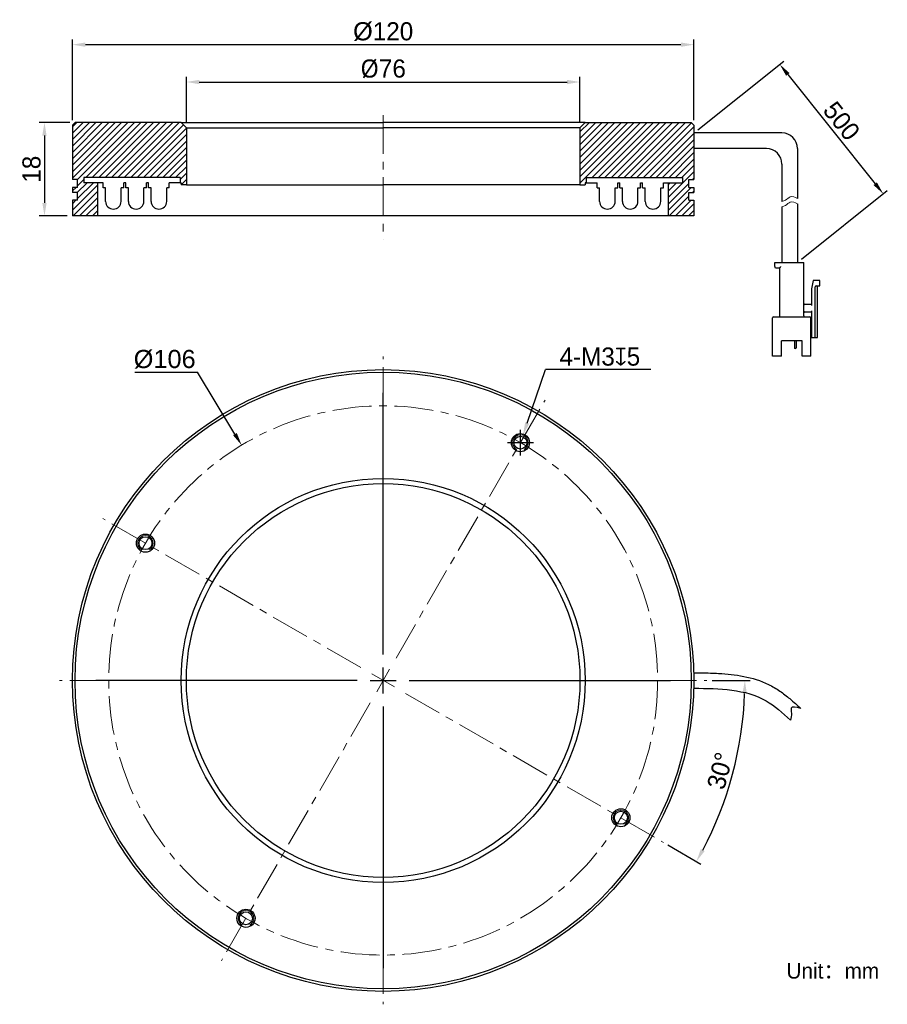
# Model space of a CAD drawing. Header units: inches. Extents: x 33 to 201, y 59 to 249.
import ezdxf

# ---------------------------------------------------------------- set-up
doc = ezdxf.new("R2010")
doc.units = ezdxf.units.IN
doc.header["$LTSCALE"] = 3
doc.header["$MEASUREMENT"] = 0
doc.header["$PDSIZE"] = -5
doc.linetypes.add('CENTERX2', pattern=[4, 2.5, -0.5, 0.5, -0.5])
doc.layers.get('0').update_dxf_attribs({"lineweight": 40})
doc.layers.get('Defpoints').update_dxf_attribs({"lineweight": 18})
for name, color, linetype, lineweight in [('中心线', 1, 'CENTERX2', 20), ('剖面线', 4, 'Continuous', 15), ('标注', 3, 'Continuous', 25), ('粗实线', 7, 'Continuous', 30), ('细实线', 7, 'Continuous', 15)]:
    doc.layers.add(name, color=color, linetype=linetype, lineweight=lineweight)
doc.dimstyles.new('CST Standard', dxfattribs={"dimtxt": 3.5, "dimasz": 2.5, "dimexe": 1, "dimexo": 1, "dimgap": 0.6, "dimtad": 1, "dimtoh": 1, "dimdsep": 46, "dimtxsty": 'Standard', "dimcen": -2.5, "dimdle": 5, "dimclrd": 8, "dimclre": 8, "dimadec": 1, "dimazin": 2, "dimtfac": 1, "dimtofl": 0, "dimtmove": 0, "dimatfit": 0, "dimfxl": 1, "dimtolj": 1, "dimarcsym": 0})
pattern_1 = [(45, (0, 0), (-0.6187184, 0.6187184), [])]

# ---------------------------------------------------------------- blocks, each defined once
blk = doc.blocks.new('*X0')
at = {"layer": 'Defpoints', "color": 0}
for p in [(163.51, 226.71), (200.08, 214.96), (183.51, 201.71)]:
    blk.add_point(p, dxfattribs=at)
at = {"layer": '标注', "color": 8, "linetype": 'Continuous', "lineweight": -2, "ltscale": 3}
for p, q in [((164.29, 227.33), (180.86, 240.59)), ((181.64, 238.01), (198.52, 216.91)), ((184.29, 202.33), (200.86, 215.59))]:
    blk.add_line(p, q, dxfattribs=at)
at = {"layer": '标注', "color": 8}
for points in [[(181.97, 238.27), (181.32, 237.75), (180.08, 239.96)], [(198.2, 216.65), (198.85, 217.17), (200.08, 214.96)]]:
    blk.add_solid(points, dxfattribs=at)
at = {"layer": '标注', "color": 7, "ltscale": 3, "insert": (192.03, 229.02), "char_height": 3.5, "attachment_point": 5, "rotation": 308.6598}
blk.add_mtext('\\A1;{\\fFZLanTingHei-R-GBK|b0|i0|c134|p2;500}', dxfattribs=at)
blk = doc.blocks.new('*X1')
at = {"layer": 'Defpoints', "color": 0}
for p in [(141.51, 236.54), (65.51, 227.71), (141.51, 227.71)]:
    blk.add_point(p, dxfattribs=at)
at = {"layer": '标注', "color": 8, "linetype": 'Continuous', "lineweight": -2, "ltscale": 3}
for p, q in [((65.51, 228.71), (65.51, 237.54)), ((141.51, 228.71), (141.51, 237.54)), ((68.01, 236.54), (139.01, 236.54))]:
    blk.add_line(p, q, dxfattribs=at)
at = {"layer": '标注', "color": 8}
for points in [[(68.01, 236.96), (68.01, 236.12), (65.51, 236.54)], [(139.01, 236.12), (139.01, 236.96), (141.51, 236.54)]]:
    blk.add_solid(points, dxfattribs=at)
at = {"layer": '标注', "color": 7, "ltscale": 3, "insert": (103.51, 239.07), "char_height": 3.5, "attachment_point": 5}
blk.add_mtext('\\A1;{\\A1;\\f@Malgun Gothic|b0|i0|c134|p2;%%C\\fFZLanTingHei-R-GBK|b0|i0|c134|p2;76}', dxfattribs=at)
blk = doc.blocks.new('*X2')
at = {"layer": 'Defpoints', "color": 0}
for p in [(163.51, 243.75), (43.51, 228.21), (163.51, 228.21)]:
    blk.add_point(p, dxfattribs=at)
at = {"layer": '标注', "color": 8, "linetype": 'Continuous', "lineweight": -2, "ltscale": 3}
for p, q in [((43.51, 229.21), (43.51, 244.75)), ((46.01, 243.75), (161.01, 243.75)), ((163.51, 229.21), (163.51, 244.75))]:
    blk.add_line(p, q, dxfattribs=at)
at = {"layer": '标注', "color": 8}
for points in [[(46.01, 244.17), (46.01, 243.33), (43.51, 243.75)], [(161.01, 243.33), (161.01, 244.17), (163.51, 243.75)]]:
    blk.add_solid(points, dxfattribs=at)
at = {"layer": '标注', "color": 7, "ltscale": 3, "insert": (103.51, 246.27), "char_height": 3.5, "attachment_point": 5}
blk.add_mtext('\\A1;{\\A1;\\fArial|b0|i0|c134|p2;%%C\\fFZLanTingHei-R-GBK|b0|i0|c134|p2;120}', dxfattribs=at)
blk = doc.blocks.new('*X3')
at = {"layer": 'Defpoints', "color": 0}
for p in [(44.01, 228.71), (38.11, 210.71), (43.51, 210.71)]:
    blk.add_point(p, dxfattribs=at)
at = {"layer": '标注', "color": 8, "linetype": 'Continuous', "lineweight": -2, "ltscale": 3}
for p, q in [((43.01, 228.71), (37.11, 228.71)), ((38.11, 226.21), (38.11, 213.21)), ((42.51, 210.71), (37.11, 210.71))]:
    blk.add_line(p, q, dxfattribs=at)
at = {"layer": '标注', "color": 8}
for points in [[(38.52, 226.21), (37.69, 226.21), (38.11, 228.71)], [(37.69, 213.21), (38.52, 213.21), (38.11, 210.71)]]:
    blk.add_solid(points, dxfattribs=at)
at = {"layer": '标注', "color": 7, "ltscale": 3, "insert": (35.62, 219.71), "char_height": 3.5, "attachment_point": 5, "rotation": 90}
blk.add_mtext('\\A1;\\A1;{\\fFZLanTingHei-R-GBK|b0|i0|c134|p2;18}', dxfattribs=at)
blk = doc.blocks.new('*X4')
at = {"layer": 'Defpoints', "color": 0}
for p in [(130.5, 168.36), (129.52, 165.52)]:
    blk.add_point(p, dxfattribs=at)
at = {"layer": '标注', "color": 8, "linetype": 'Continuous', "lineweight": -2, "ltscale": 3}
for p in [(131.32, 170.72), (155.23, 181.04)]:
    blk.add_line(p, (134.88, 181.04), dxfattribs=at)
at = {"layer": '标注', "color": 8, "linetype": 'Continuous', "ltscale": 3}
for p, q in [((130.01, 164.44), (130.01, 169.44)), ((127.51, 166.94), (132.51, 166.94))]:
    blk.add_line(p, q, dxfattribs=at)
at = {"layer": '标注', "color": 8}
blk.add_solid([(130.93, 170.85), (131.71, 170.58), (130.5, 168.36)], dxfattribs=at)
at = {"layer": '标注', "color": 7, "ltscale": 3, "insert": (145.36, 183.53), "char_height": 3.5, "attachment_point": 5}
blk.add_mtext('\\A1;{\\fFZLanTingHei-R-GBK|b0|i0|c134|p2;4-M3\\fGDT|b1|i0|c0|p2;x\\fFZLanTingHei-R-GBK|b0|i0|c134|p2;5}', dxfattribs=at)
blk = doc.blocks.new('*X5')
at = {"layer": 'Defpoints', "color": 0}
for p in [(76.18, 166.44), (130.85, 75.63)]:
    blk.add_point(p, dxfattribs=at)
at = {"layer": '标注', "color": 8, "linetype": 'Continuous', "lineweight": -2, "ltscale": 3}
for p in [(55.56, 180.54), (74.89, 168.59)]:
    blk.add_line(p, (67.69, 180.54), dxfattribs=at)
at = {"layer": '标注', "color": 8, "linetype": 'Continuous', "ltscale": 3}
for p, q in [((103.51, 126.04), (103.51, 176.54)), ((103.51, 118.54), (103.51, 123.54)), ((98.51, 121.04), (48.01, 121.04)), ((101.01, 121.04), (106.01, 121.04)), ((108.51, 121.04), (159.01, 121.04)), ((103.51, 116.04), (103.51, 65.54))]:
    blk.add_line(p, q, dxfattribs=at)
at = {"layer": '标注', "color": 8}
blk.add_solid([(74.53, 168.37), (75.25, 168.8), (76.18, 166.44)], dxfattribs=at)
at = {"layer": '标注', "color": 7, "ltscale": 3, "insert": (61.32, 183.02), "char_height": 3.5, "attachment_point": 5}
blk.add_mtext('\\A1;\\A1;{\\fArial|b0|i0|c134|p34;%%C106}', dxfattribs=at)
blk = doc.blocks.new('*X6')
at = {"layer": 'Defpoints', "color": 0}
for p in [(108.51, 121.04), (166.01, 121.04), (107.84, 118.54), (169.15, 97.15), (157.64, 89.79)]:
    blk.add_point(p, dxfattribs=at)
at = {"layer": '标注', "color": 8, "linetype": 'Continuous', "lineweight": -2, "ltscale": 3}
for p, q in [((167.01, 121.04), (174.36, 121.04)), ((158.51, 89.29), (164.87, 85.61))]:
    blk.add_line(p, q, dxfattribs=at)
blk.add_arc((103.51, 121.04), 69.85, 332.0508, 357.9492, dxfattribs=at)
at = {"layer": '标注', "color": 8}
for points in [[(173.73, 118.53), (172.9, 118.55), (173.36, 121.04)], [(164.85, 88.5), (165.58, 88.1), (164, 86.11)]]:
    blk.add_solid(points, dxfattribs=at)
at = {"layer": '标注', "color": 7, "ltscale": 3, "insert": (168.58, 103.6), "char_height": 3.5, "attachment_point": 5, "rotation": 75}
blk.add_mtext('\\A1;{\\fFZLanTingHei-R-GBK|b0|i0|c134|p2;\\A1;30%%d}', dxfattribs=at)

msp = doc.modelspace()

# ---------------------------------------------------------------- hatches: boundary and pattern name
at = {"layer": '剖面线', "ltscale": 3}
h = msp.add_hatch(dxfattribs=at)
h.set_pattern_fill('ANSI31', style=0, pattern_type=0)
h.set_pattern_definition(pattern_1)
h.paths.add_polyline_path([(44.013, 228.707), (43.513, 228.207), (43.513, 217.707), (44.513, 217.707), (44.513, 216.207), (43.513, 216.207), (43.513, 215.207), (44.513, 215.207), (44.513, 213.707), (43.513, 213.707), (43.513, 210.707), (48.413, 210.707), (48.413, 217.107), (45.713, 217.107), (45.713, 218.107), (64.313, 218.107), (64.313, 217.107), (64.513, 217.107), (64.513, 216.707), (65.513, 216.707), (65.513, 227.707), (64.513, 228.707)], flags=0)
h = msp.add_hatch(dxfattribs=at)
h.set_pattern_fill('ANSI31', style=0, pattern_type=0)
h.set_pattern_definition(pattern_1)
h.paths.add_polyline_path([(142.513, 228.707), (141.513, 227.707), (141.513, 216.707), (142.513, 216.707), (142.513, 217.107), (142.713, 217.107), (142.713, 218.107), (161.313, 218.107), (161.313, 217.107), (158.613, 217.107), (158.613, 210.707), (163.513, 210.707), (163.513, 213.707), (162.513, 213.707), (162.513, 215.207), (163.513, 215.207), (163.513, 216.207), (162.513, 216.207), (162.513, 217.707), (163.513, 217.707), (163.513, 228.207), (163.013, 228.707)], flags=0)

# ---------------------------------------------------------------- linework, layer by layer
at = {"layer": '中心线', "color": 7}
for p, q in [((103.513, 230.16), (103.513, 206.152)), ((103.513, 126.038), (103.513, 183.538)), ((106.013, 125.368), (134.763, 175.165)), ((99.183, 123.538), (49.387, 152.288)), ((103.513, 118.538), (103.513, 123.538)), ((105.678, 119.788), (101.348, 122.288)), ((102.263, 118.873), (104.763, 123.203)), ((98.513, 121.038), (41.013, 121.038)), ((101.013, 121.038), (106.013, 121.038)), ((108.513, 121.038), (166.013, 121.038)), ((107.843, 118.538), (157.64, 89.788)), ((101.013, 116.708), (72.263, 66.911)), ((103.513, 116.038), (103.513, 58.538))]:
    msp.add_line(p, q, dxfattribs=at)
msp.add_circle((103.513, 121.038), 53, dxfattribs=at)
at = {"layer": '粗实线', "color": 7, "ltscale": 3}
for p, q in [((44.013, 228.707), (43.513, 228.207)), ((43.513, 228.207), (43.513, 217.707)), ((64.513, 228.707), (44.013, 228.707)), ((64.513, 228.707), (65.513, 227.707)), ((64.513, 228.707), (103.513, 228.707)), ((142.513, 228.707), (103.513, 228.707)), ((142.513, 228.707), (141.513, 227.707)), ((142.513, 228.707), (163.013, 228.707)), ((163.013, 228.707), (163.513, 228.207)), ((163.513, 228.207), (163.513, 217.707)), ((65.513, 227.707), (65.513, 216.707)), ((65.513, 227.707), (103.513, 227.707)), ((141.513, 227.707), (103.513, 227.707)), ((141.513, 227.707), (141.513, 216.707)), ((180.513, 226.707), (163.513, 226.707)), ((177.513, 223.707), (163.513, 223.707)), ((183.513, 223.707), (183.513, 214.041)), ((180.513, 220.707), (180.513, 213.494)), ((44.513, 217.707), (43.513, 217.707)), ((44.513, 216.207), (44.513, 217.707)), ((64.313, 217.107), (64.513, 217.107)), ((64.513, 217.107), (64.513, 216.707)), ((65.513, 216.707), (103.513, 216.707)), ((141.513, 216.707), (103.513, 216.707)), ((142.513, 217.107), (142.513, 216.707)), ((142.713, 217.107), (142.513, 217.107)), ((162.513, 216.207), (162.513, 217.707)), ((162.513, 217.707), (163.513, 217.707)), ((43.513, 216.207), (43.513, 215.207)), ((44.513, 216.207), (43.513, 216.207)), ((44.513, 215.207), (43.513, 215.207)), ((44.513, 213.707), (44.513, 215.207)), ((162.513, 216.207), (163.513, 216.207)), ((162.513, 213.707), (162.513, 215.207)), ((162.513, 215.207), (163.513, 215.207)), ((163.513, 216.207), (163.513, 215.207)), ((43.513, 213.707), (43.513, 210.707)), ((44.513, 213.707), (43.513, 213.707)), ((162.513, 213.707), (163.513, 213.707)), ((163.513, 213.707), (163.513, 210.707)), ((183.513, 213.015), (183.513, 201.707)), ((180.513, 212.468), (180.513, 201.707)), ((163.513, 210.707), (43.513, 210.707))]:
    msp.add_line(p, q, dxfattribs=at)
at = {"layer": '粗实线', "color": 7}
for p, q in [((64.313, 218.107), (45.713, 218.107)), ((45.713, 218.107), (45.713, 217.107)), ((49.413, 217.107), (45.713, 217.107)), ((48.413, 210.707), (48.413, 217.107)), ((49.413, 216.107), (49.413, 217.107)), ((53.813, 217.107), (53.413, 217.107)), ((53.413, 216.107), (53.413, 217.107)), ((53.813, 216.107), (53.813, 217.107)), ((58.213, 217.107), (57.813, 217.107)), ((57.813, 216.107), (57.813, 217.107)), ((58.213, 216.107), (58.213, 217.107)), ((64.313, 217.107), (62.213, 217.107)), ((62.213, 216.107), (62.213, 217.107)), ((64.313, 218.107), (64.313, 217.107)), ((65.513, 216.707), (64.513, 216.707)), ((141.513, 216.707), (142.513, 216.707)), ((142.713, 218.107), (161.313, 218.107)), ((142.713, 218.107), (142.713, 217.107)), ((142.713, 217.107), (144.813, 217.107)), ((144.813, 216.107), (144.813, 217.107)), ((148.813, 217.107), (149.213, 217.107)), ((148.813, 216.107), (148.813, 217.107)), ((149.213, 216.107), (149.213, 217.107)), ((153.213, 217.107), (153.613, 217.107)), ((153.213, 216.107), (153.213, 217.107)), ((153.613, 216.107), (153.613, 217.107)), ((157.613, 217.107), (161.313, 217.107)), ((157.613, 216.107), (157.613, 217.107)), ((158.613, 210.707), (158.613, 217.107)), ((161.313, 218.107), (161.313, 217.107)), ((49.913, 216.107), (49.413, 216.107)), ((49.913, 213.507), (49.913, 216.107)), ((53.413, 216.107), (52.913, 216.107)), ((52.913, 213.507), (52.913, 216.107)), ((54.313, 216.107), (53.813, 216.107)), ((54.313, 213.507), (54.313, 216.107)), ((57.813, 216.107), (57.313, 216.107)), ((57.313, 213.507), (57.313, 216.107)), ((58.713, 216.107), (58.213, 216.107)), ((58.713, 213.507), (58.713, 216.107)), ((62.213, 216.107), (61.713, 216.107)), ((61.713, 213.507), (61.713, 216.107)), ((144.813, 216.107), (145.313, 216.107)), ((145.313, 213.507), (145.313, 216.107)), ((148.313, 216.107), (148.813, 216.107)), ((148.313, 213.507), (148.313, 216.107)), ((149.213, 216.107), (149.713, 216.107)), ((149.713, 213.507), (149.713, 216.107)), ((152.713, 216.107), (153.213, 216.107)), ((152.713, 213.507), (152.713, 216.107)), ((153.613, 216.107), (154.113, 216.107)), ((154.113, 213.507), (154.113, 216.107)), ((157.113, 216.107), (157.613, 216.107)), ((157.113, 213.507), (157.113, 216.107)), ((179.113, 200.907), (179.113, 201.707)), ((179.113, 201.707), (184.713, 201.707)), ((184.713, 191.407), (184.713, 201.707)), ((179.313, 200.707), (180.113, 200.707)), ((180.113, 191.407), (180.113, 200.707)), ((186.513, 198.207), (186.213, 196.607)), ((187.813, 198.207), (186.513, 198.207)), ((187.813, 197.207), (187.813, 198.207)), ((186.213, 196.607), (186.213, 193.407)), ((186.913, 187.207), (186.913, 197.007)), ((187.113, 197.207), (187.813, 197.207)), ((187.413, 187.207), (187.413, 197.207)), ((186.213, 193.607), (184.913, 193.607)), ((184.913, 192.207), (186.213, 192.207)), ((186.213, 192.407), (186.213, 187.207)), ((178.713, 183.607), (178.713, 191.007)), ((178.913, 191.207), (185.913, 191.207)), ((186.113, 183.607), (186.113, 191.007)), ((186.213, 188.407), (186.113, 188.407)), ((184.413, 186.607), (180.413, 186.607)), ((180.413, 183.607), (180.413, 186.607)), ((182.913, 186.607), (182.913, 185.227)), ((183.263, 186.607), (183.263, 185.227)), ((184.413, 183.607), (184.413, 186.607)), ((186.113, 187.207), (187.413, 187.207)), ((183.163, 185.127), (183.013, 185.127)), ((180.413, 183.607), (178.713, 183.607)), ((186.113, 183.607), (184.413, 183.607))]:
    msp.add_line(p, q, dxfattribs=at)
for centre, radius in [((103.513, 121.038), 60), ((103.513, 121.038), 59.5), ((130.013, 166.937), 1.75), ((130.013, 166.937), 1.25), ((103.513, 121.038), 39), ((103.513, 121.038), 38), ((57.614, 147.538), 1.75), ((57.614, 147.538), 1.25), ((149.413, 94.538), 1.75), ((149.413, 94.538), 1.25), ((77.013, 75.139), 1.75), ((77.013, 75.139), 1.25)]:
    msp.add_circle(centre, radius, dxfattribs=at)
at = {"layer": '粗实线', "color": 7, "ltscale": 3}
for centre in [(180.513, 223.707), (177.513, 220.707)]:
    msp.add_arc(centre, 3, 0, 90, dxfattribs=at)
at = {"layer": '粗实线', "color": 7}
for centre, radius, start, end in [((51.413, 213.507), 1.5, 180, 0), ((55.813, 213.507), 1.5, 180, 360), ((60.213, 213.507), 1.5, 180, 360), ((146.813, 213.507), 1.5, 180, 0), ((151.213, 213.507), 1.5, 180, 0), ((155.613, 213.507), 1.5, 180, 360), ((179.313, 200.907), 0.2, 180, 270), ((187.113, 197.007), 0.2, 90, 180), ((184.913, 193.807), 0.2, 180, 270), ((184.913, 192.007), 0.2, 90, 180), ((178.913, 191.007), 0.2, 90, 180), ((179.913, 191.407), 0.2, 270, 0), ((184.913, 191.407), 0.2, 180, 270), ((185.913, 191.007), 0.2, 0, 90), ((183.013, 185.227), 0.1, 180, 270), ((183.163, 185.227), 0.1, 270, 360)]:
    msp.add_arc(centre, radius, start, end, dxfattribs=at)
msp.add_open_spline([(180.113, 200.707), (180.116, 200.709), (180.125, 200.719), (180.144, 200.737), (180.171, 200.764), (180.203, 200.797), (180.239, 200.832), (180.276, 200.869), (180.301, 200.894), (180.313, 200.907)], degree=3, knots=[0, 0, 0, 0, 138.3767913, 490.3101093, 979.5847268, 1556.6569878, 2186.940988, 2841.4193824, 3491.2828002, 3491.2828002, 3491.2828002, 3491.2828002], dxfattribs=at)
at = {"layer": '粗实线', "color": 7, "ltscale": 3}
for points, knots in [([(163.55, 122.538), (164.066, 122.531), (164.586, 122.525), (166.159, 122.498), (167.223, 122.47), (169.898, 122.318), (171.521, 122.156), (174.754, 121.507), (176.369, 121.018), (178.299, 120.082), (178.674, 119.882), (179.407, 119.453), (179.76, 119.227), (180.782, 118.527), (181.415, 118.031), (182.778, 116.891), (183.487, 116.243), (184.167, 115.624)], [0, 0, 0, 0, 224.3503981, 224.3503981, 673.0511944, 673.0511944, 1344.6414625, 1344.6414625, 2016.2317306, 2016.2317306, 2179.3781299, 2179.3781299, 2342.5245293, 2342.5245293, 2668.817328, 2668.817328, 3082.7707877, 3082.7707877, 3082.7707877, 3082.7707877]), ([(163.513, 119.538), (168.494, 119.477), (175.581, 119.39), (180.642, 114.777), (182.147, 113.406)], [0, 0, 0, 0, 649.9213155, 924.6770598, 924.6770598, 924.6770598, 924.6770598]), ([(184.167, 115.624), (183.298, 115.861), (182.004, 116.213), (182.489, 114.54), (182.275, 113.831), (182.147, 113.406)], [0, 0, 0, 0, 630.4849943, 937.8713466, 1396.2068698, 1396.2068698, 1396.2068698, 1396.2068698])]:
    msp.add_open_spline(points, degree=3, knots=knots, dxfattribs=at)
at = {"layer": '细实线', "color": 7}
for centre in [(130.013, 166.937), (57.614, 147.538), (149.413, 94.538), (77.013, 75.139)]:
    msp.add_arc(centre, 1.5, 300, 240, dxfattribs=at)
at = {"layer": '细实线', "color": 7, "ltscale": 3}
for points, knots in [([(180.513, 213.494), (180.752, 213.53), (181.301, 213.73), (182.245, 214.684), (183.034, 214.383), (183.513, 214.041)], [0, 0, 0, 0, 392.6657977, 925.1198112, 1706.2702002, 1706.2702002, 1706.2702002, 1706.2702002]), ([(180.513, 212.468), (180.752, 212.504), (181.301, 212.704), (182.245, 213.658), (183.034, 213.356), (183.513, 213.015)], [0, 0, 0, 0, 391.5440083, 922.4768777, 1701.3956329, 1701.3956329, 1701.3956329, 1701.3956329])]:
    msp.add_open_spline(points, degree=3, knots=knots, dxfattribs=at)

# ---------------------------------------------------------------- texts
at = {"color": 7, "insert": (181.385, 66.501), "char_height": 3, "width": 92.7514, "attachment_point": 1}
msp.add_mtext('{\\fFZLanTingHei-R-GBK|b0|i0|c134|p2;Unit：mm}', dxfattribs=at)

# ---------------------------------------------------------------- dimensions: what is measured, and where the dimension line sits
at = {"layer": '标注', "color": 8, "ltscale": 3}
for base, p1, p2, text, picture, middle in [((163.513, 243.749), (43.513, 228.207), (163.513, 228.207), '{\\A1;\\fArial|b0|i0|c134|p2;%%C\\fFZLanTingHei-R-GBK|b0|i0|c134|p2;<>}', '*X2', (103.513, 246.273)), ((141.513, 236.541), (65.513, 227.707), (141.513, 227.707), '{\\A1;\\f@Malgun Gothic|b0|i0|c134|p2;%%C\\fFZLanTingHei-R-GBK|b0|i0|c134|p2;<>}', '*X1', (103.513, 239.07))]:
    dim = msp.add_linear_dim(base=base, p1=p1, p2=p2, text=text, dimstyle='CST Standard', override={"dimtxsty": 'Standard', "dimsah": 1, "dimclrd": 8, "dimclrt": 7, "dimtzin": 0}, dxfattribs=at)
    dim.commit()
    dim.dimension.update_dxf_attribs({"geometry": picture, "text_midpoint": middle})
for base, p1, p2, angle, text, picture, middle in [((200.083, 214.962), (163.513, 226.707), (183.513, 201.707), 308.65981, '{\\fFZLanTingHei-R-GBK|b0|i0|c134|p2;500}', '*X0', (192.025, 229.016)), ((38.106, 210.707), (44.013, 228.707), (43.513, 210.707), 270, '\\A1;{\\fFZLanTingHei-R-GBK|b0|i0|c134|p2;<>}', '*X3', (35.619, 219.707))]:
    dim = msp.add_linear_dim(base=base, p1=p1, p2=p2, angle=angle, text=text, dimstyle='CST Standard', override={"dimtxsty": 'Standard', "dimsah": 1, "dimclrd": 8, "dimclrt": 7, "dimtzin": 0}, dxfattribs=at)
    dim.commit()
    dim.dimension.update_dxf_attribs({"geometry": picture, "text_midpoint": middle})
for p1, p2, text, picture, middle in [((130.849, 75.631), (76.178, 166.445), '\\A1;{\\fArial|b0|i0|c134|p34;<>}', '*X5', (61.324, 180.538)), ((129.524, 165.52), (130.503, 168.355), '{\\fFZLanTingHei-R-GBK|b0|i0|c134|p2;4-M3\\fGDT|b1|i0|c0|p2;x\\fFZLanTingHei-R-GBK|b0|i0|c134|p2;5}', '*X4', (145.358, 181.038))]:
    dim = msp.add_diameter_dim_2p(p1=p1, p2=p2, text=text, dimstyle='CST Standard', override={"dimpost": '%%C<>', "dimtxsty": 'Standard', "dimsah": 1, "dimclrd": 8, "dimclrt": 7, "dimtzin": 0}, dxfattribs=at)
    dim.commit()
    dim.dimension.update_dxf_attribs({"geometry": picture, "text_midpoint": middle, "dimtype": 163})
dim = msp.add_angular_dim_2l(base=(169.15, 97.148), line1=((107.843, 118.538), (157.64, 89.788)), line2=((108.513, 121.038), (166.013, 121.038)), text='\\A1;{\\fFZLanTingHei-R-GBK|b0|i0|c134|p2;<>}', dimstyle='CST Standard', override={"dimtad": 1, "dimtih": 0, "dimtoh": 0, "dimtxsty": 'Standard', "dimsah": 1, "dimclrd": 8, "dimclrt": 7, "dimtdec": 1, "dimtzin": 8}, dxfattribs=at)
dim.commit()
dim.dimension.update_dxf_attribs({"geometry": '*X6', "text_midpoint": (168.579, 103.604)})

doc.saveas('drawing.dxf')
